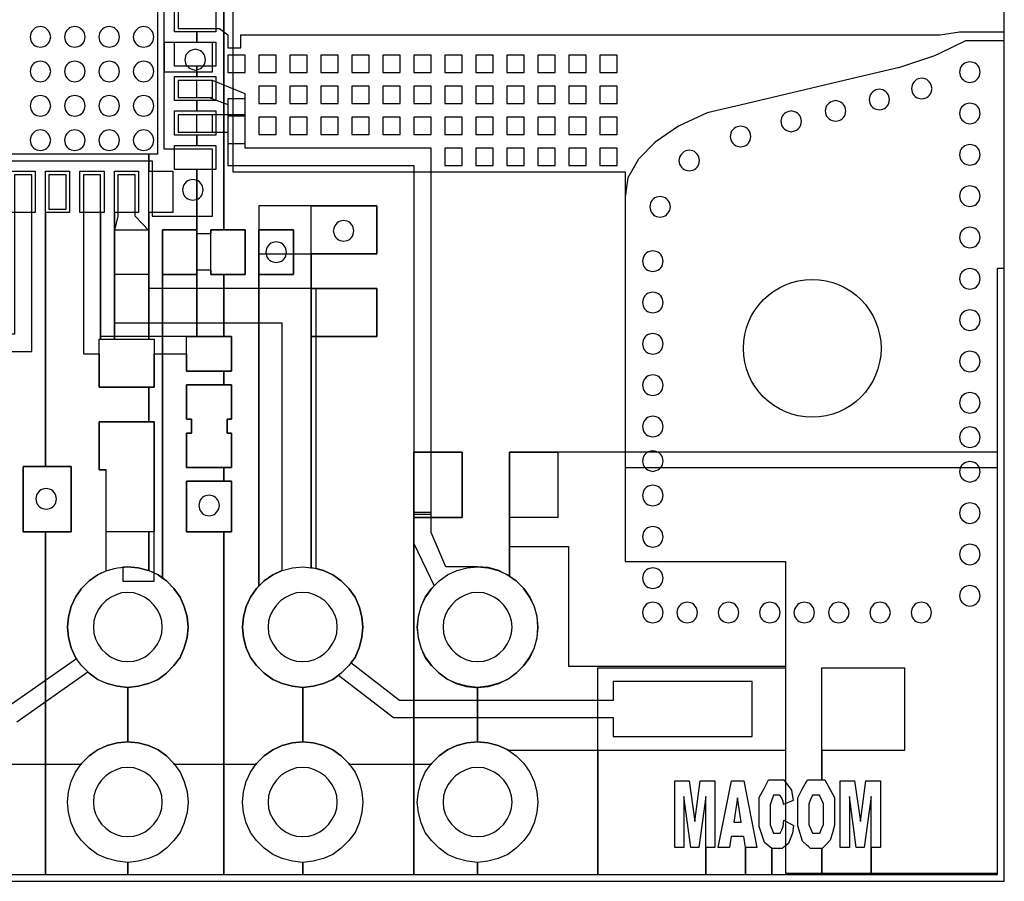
# Model space of a CAD drawing. Extents: x -14000 to 14000, y -12500 to 12500.
# Tile 4 of 5: x -300 to 14000, y -12500 to 5. Entities that reach past the tile are written whole.
import ezdxf

# ---------------------------------------------------------------- set-up
doc = ezdxf.new("R2010")
doc.units = 13
for name, color, linetype in [('12_0', 3, 'CONTINUOUS'), ('1_0', 50, 'CONTINUOUS'), ('2_0', 1, 'CONTINUOUS'), ('3_0', 50, 'CONTINUOUS')]:
    doc.layers.add(name, color=color, linetype=linetype)

msp = doc.modelspace()

# ---------------------------------------------------------------- linework, layer by layer
at = {"layer": '12_0'}
for points in [[(2550, 180), (2550, -170), (2275, -170), (2275, -320), (2550, -320), (2550, -670), (2275, -670), (2275, -820), (2550, -820), (2550, -1170), (2275, -1170), (2275, -1320), (2550, -1320), (2550, -1670), (2275, -1670), (2275, -1820), (2550, -1820), (2550, -2170), (2275, -2170), (2275, -4595), (2665, -4595), (2665, -3695), (2475, -3695), (2475, -3045), (2665, -3045), (2665, 3045)], [(2665, 3045), (2665, -3045), (2975, -3045), (2975, -3695), (2665, -3695), (2665, -4595), (2775, -4595), (2775, -5095), (2665, -5095), (2665, -5295), (2775, -5295), (2775, -5795), (2715, -5795), (2715, -5995), (2775, -5995), (2775, -6495), (2665, -6495), (2665, -6695), (2775, -6695), (2775, -7430), (2665, -7430), (2665, -12400), (3810, -12400), (3810, -12225), (3660, -12210), (3510, -12170), (3375, -12110), (3250, -12020), (3140, -11910), (3050, -11790), (2990, -11650), (2950, -11500), (2935, -11350), (2950, -11200), (2990, -11050), (3050, -10915), (3140, -10790), (3250, -10680), (3375, -10590), (3510, -10530), (3660, -10490), (3810, -10475), (3810, -9685), (3660, -9670), (3510, -9630), (3375, -9570), (3250, -9480), (3140, -9370), (3050, -9250), (2990, -9110), (2950, -8960), (2935, -8810), (2950, -8660), (2990, -8510), (3050, -8375), (3140, -8250), (3175, -8215), (3175, -3045), (3675, -3045), (3675, -3695), (3175, -3695), (3175, -8215), (3250, -8140), (3375, -8050), (3510, -7990), (3660, -7950), (3810, -7935), (3935, -7950), (3935, -2695), (4885, -2695), (4885, -3395), (3935, -3395), (3935, -3895), (4885, -3895), (4885, -4595), (3935, -4595), (3935, -7950), (3960, -7950), (4110, -7990), (4250, -8050), (4370, -8140), (4480, -8250), (4570, -8375), (4630, -8510), (4645, -8565), (4670, -8660), (4685, -8810), (4670, -8960), (4630, -9110), (4570, -9250), (4480, -9370), (4370, -9480), (4250, -9570), (4110, -9630), (3960, -9670), (3810, -9685), (3810, -10475), (3960, -10490), (4110, -10530), (4250, -10590), (4370, -10680), (4480, -10790), (4570, -10915), (4630, -11050), (4670, -11200), (4685, -11350), (4670, -11500), (4630, -11650), (4570, -11790), (4480, -11910), (4370, -12020), (4250, -12110), (4110, -12170), (3960, -12210), (3810, -12225), (3810, -12400), (5425, -12400), (5425, -6270), (6125, -6270), (6125, -7220), (5425, -7220), (5425, -12400), (6350, -12400), (6350, -12225), (6200, -12210), (6050, -12170), (5915, -12110), (5790, -12020), (5680, -11910), (5590, -11790), (5530, -11650), (5490, -11500), (5475, -11350), (5490, -11200), (5530, -11050), (5590, -10915), (5680, -10790), (5790, -10680), (5915, -10590), (6050, -10530), (6200, -10490), (6350, -10475), (6350, -9685), (6200, -9670), (6050, -9630), (5915, -9570), (5790, -9480), (5680, -9370), (5590, -9250), (5530, -9110), (5490, -8960), (5475, -8810), (5490, -8660), (5530, -8510), (5590, -8375), (5680, -8250), (5790, -8140), (5915, -8050), (6050, -7990), (6200, -7950), (6350, -7935), (6500, -7950), (6650, -7990), (6790, -8050), (6815, -8070), (6815, -6270), (7515, -6270), (7515, -7220), (6815, -7220), (6815, -8070), (6910, -8140), (7020, -8250), (7110, -8375), (7170, -8510), (7210, -8660), (7225, -8810), (7210, -8960), (7170, -9110), (7110, -9250), (7020, -9370), (6910, -9480), (6790, -9570), (6650, -9630), (6500, -9670), (6350, -9685), (6350, -10475), (6500, -10490), (6650, -10530), (6790, -10590), (6910, -10680), (7020, -10790), (7110, -10915), (7170, -11050), (7210, -11200), (7225, -11350), (7210, -11500), (7170, -11650), (7110, -11790), (7020, -11910), (6910, -12020), (6790, -12110), (6650, -12170), (6500, -12210), (6350, -12225), (6350, -12400), (8095, -12400), (8095, -9400), (10820, -9400), (10820, -10600), (8095, -10600), (8095, -12400), (9665, -12400), (9665, -11270), (9565, -12010), (9445, -12010), (9345, -11270), (9345, -12010), (9215, -12010), (9215, -11040), (9425, -11040), (9505, -11630), (9585, -11040), (9795, -11040), (9795, -12010), (9665, -12010), (9665, -12400), (10240, -12400), (10240, -12010), (10215, -11850), (10035, -11850), (10010, -12010), (9845, -12010), (10040, -11040), (10215, -11040), (10405, -12010), (10240, -12010), (10240, -12400), (10625, -12400), (10625, -12025), (10515, -11935), (10480, -11820), (10440, -11705), (10440, -11285), (10510, -11155), (10575, -11025), (10800, -11025), (10910, -11175), (10935, -11325), (10795, -11385), (10790, -11340), (10780, -11320), (10765, -11285), (10750, -11265), (10730, -11250), (10650, -11250), (10620, -11330), (10600, -11390), (10600, -11680), (10650, -11800), (10745, -11800), (10770, -11755), (10790, -11705), (10800, -11615), (10940, -11690), (10925, -11800), (10865, -11950), (10820, -11985), (10775, -12025), (10625, -12025), (10625, -12400), (11350, -12400), (11350, -12025), (11185, -12025), (11160, -12000), (11125, -11970), (11070, -11920), (11035, -11805), (11000, -11695), (11000, -11290), (11070, -11155), (11140, -11025), (11350, -11025), (11350, -9400), (12550, -9400), (12550, -10600), (11350, -10600), (11350, -11025), (11395, -11025), (11535, -11285), (11535, -11685), (11505, -11795), (11470, -11905), (11415, -11965), (11355, -12025), (11350, -12025), (11350, -12400), (12065, -12400), (12065, -11270), (11965, -12010), (11850, -12010), (11750, -11270), (11750, -12010), (11615, -12010), (11615, -11040), (11825, -11040), (11910, -11630), (11990, -11040), (12200, -11040), (12200, -12010), (12065, -12010), (12065, -12400), (13900, -12400), (13900, -6500), (8500, -6500), (8500, -2210), (2800, -2210), (2800, 2210)], [(1700, 1455), (1700, -1945), (1575, -1945), (1575, -2195), (1925, -2195), (1925, -2795), (1575, -2795), (1575, -4630), (1655, -4630), (1655, -5330), (1575, -5330), (1575, -5830), (1655, -5830), (1655, -7430), (1575, -7430), (1575, -7990), (1625, -8010), (1710, -8050), (1775, -8100), (1775, -3045), (2275, -3045), (2275, -3695), (1775, -3695), (1775, -8100), (1830, -8140), (1940, -8250), (2030, -8375), (2090, -8510), (2130, -8660), (2145, -8810), (2130, -8960), (2090, -9110), (2030, -9250), (1940, -9370), (1830, -9480), (1710, -9570), (1575, -9630), (1570, -9630), (1420, -9670), (1270, -9685), (1270, -10475), (1420, -10490), (1570, -10530), (1710, -10590), (1830, -10680), (1940, -10790), (2030, -10915), (2090, -11050), (2130, -11200), (2145, -11350), (2130, -11500), (2090, -11650), (2030, -11790), (1940, -11910), (1830, -12020), (1710, -12110), (1570, -12170), (1420, -12210), (1270, -12225), (1270, -12400), (2665, -12400), (2665, -7430), (2125, -7430), (2125, -6695), (2665, -6695), (2665, -6495), (2125, -6495), (2125, -5995), (2195, -5995), (2195, -5795), (2125, -5795), (2125, -5295), (2665, -5295), (2665, -5095), (2125, -5095), (2125, -4595), (2275, -4595), (2275, -2170), (1950, -2170), (1950, -1820), (2275, -1820), (2275, -1670), (1950, -1670), (1950, -1320), (2275, -1320), (2275, -1170), (1950, -1170), (1950, -820), (2275, -820), (2275, -670), (1950, -670), (1950, -320), (2275, -320), (2275, -170), (1950, -170), (1950, 180)], [(-1270, -12400), (75, -12400), (75, -7430), (-250, -7430), (-250, -6480), (75, -6480), (75, -2195), (425, -2195), (425, -2795), (75, -2795), (75, -6480), (450, -6480), (450, -7430), (75, -7430), (75, -12400), (1270, -12400), (1270, -12225), (1120, -12210), (970, -12170), (830, -12110), (710, -12020), (600, -11910), (510, -11790), (450, -11650), (410, -11500), (395, -11350), (410, -11200), (450, -11050), (510, -10915), (600, -10790), (710, -10680), (830, -10590), (970, -10530), (1120, -10490), (1270, -10475), (1270, -9685), (1120, -9670), (1075, -9660), (970, -9630), (875, -9590), (830, -9570), (710, -9480), (600, -9370), (510, -9250), (450, -9110), (410, -8960), (395, -8810), (410, -8660), (450, -8510), (510, -8375), (600, -8250), (710, -8140), (830, -8050), (875, -8030), (970, -7990), (1075, -7960), (1120, -7950), (1270, -7935), (1420, -7950), (1570, -7990), (1575, -7990), (1575, -7430), (955, -7430), (955, -6530), (855, -6530), (855, -5830), (1575, -5830), (1575, -5330), (855, -5330), (855, -4630), (875, -4630), (875, -2795), (575, -2795), (575, -2195), (925, -2195), (925, -2795), (875, -2795), (875, -4630), (1075, -4630), (1075, -2195), (1425, -2195), (1425, -2795), (1075, -2795), (1075, -3045), (1575, -3045), (1575, -3695), (1075, -3695), (1075, -4630), (1575, -4630), (1575, -1945), (-1700, -1945)], [(-425, -2195), (-75, -2195), (-75, -2795), (-425, -2795)]]:
    msp.add_lwpolyline(points, dxfattribs=at)
for points in [[(10180, -11640), (10125, -11290), (10070, -11640), (10180, -11640)], [(11345, -11740), (11350, -11730), (11375, -11675), (11375, -11375), (11345, -11315), (11315, -11250), (11215, -11250), (11185, -11315), (11160, -11380), (11160, -11675), (11185, -11735), (11215, -11800), (11320, -11800), (11345, -11740)]]:
    msp.add_lwpolyline(points, close=True, dxfattribs=at)
at = {"layer": '1_0'}
for points in [[(1800, 1555), (2500, 1555), (2500, 2355), (1625, 2355), (1625, 1555), (-1625, 1555), (-1625, 2355), (-2500, 2355), (-2500, 325), (-1800, 325), (-1800, -325), (-2500, -325), (-2500, -2845), (-1625, -2845), (-1625, -2045), (1625, -2045), (1625, -2845), (2500, -2845), (2500, -1875), (1800, -1875), (1800, 1555)], [(2600, -125), (2725, -215), (2725, -405), (2910, -405), (2910, -215), (13070, -215), (13350, -170), (14000, -170), (14000, 170), (13350, 170), (13070, 215), (2910, 215), (2910, 405), (2725, 405), (2725, 215), (2600, 125), (2000, 125), (2000, -125), (2600, -125)], [(1800, -325), (1800, -750), (2500, -750), (2500, -325), (1800, -325)], [(13060, -485), (12985, -520), (12480, -690), (11960, -810), (10165, -1235), (9685, -1345), (9270, -1540), (8930, -1770), (8685, -2020), (8530, -2290), (8495, -2565), (8495, -7860), (10820, -7860), (10820, -12380), (13900, -12380), (13900, -3600), (14000, -3600), (14000, -300), (13435, -300), (13060, -485)], [(2725, -510), (2725, -760), (2975, -760), (2975, -510), (2725, -510)], [(3175, -510), (3175, -760), (3425, -760), (3425, -510), (3175, -510)], [(3625, -760), (3875, -760), (3875, -510), (3625, -510), (3625, -760)], [(4075, -760), (4325, -760), (4325, -510), (4075, -510), (4075, -760)], [(4525, -510), (4525, -760), (4775, -760), (4775, -510), (4525, -510)], [(4975, -510), (4975, -760), (5225, -760), (5225, -510), (4975, -510)], [(5425, -510), (5425, -760), (5675, -760), (5675, -510), (5425, -510)], [(5875, -510), (5875, -760), (6125, -760), (6125, -510), (5875, -510)], [(6325, -510), (6325, -760), (6575, -760), (6575, -510), (6325, -510)], [(6775, -510), (6775, -760), (7025, -760), (7025, -510), (6775, -510)], [(7225, -510), (7225, -760), (7475, -760), (7475, -510), (7225, -510)], [(7675, -510), (7675, -760), (7925, -760), (7925, -510), (7675, -510)], [(8125, -510), (8125, -760), (8375, -760), (8375, -510), (8125, -510)], [(2000, -1125), (2500, -1125), (2500, -875), (2000, -875), (2000, -1125)], [(2975, -1070), (2500, -875), (2270, -875), (2270, -1125), (2450, -1125), (2725, -1225), (2725, -1390), (2975, -1390), (2975, -1070)], [(3175, -1210), (3425, -1210), (3425, -960), (3175, -960), (3175, -1210)], [(3625, -1210), (3875, -1210), (3875, -960), (3625, -960), (3625, -1210)], [(4075, -1210), (4325, -1210), (4325, -960), (4075, -960), (4075, -1210)], [(4525, -1210), (4775, -1210), (4775, -960), (4525, -960), (4525, -1210)], [(4975, -1210), (5225, -1210), (5225, -960), (4975, -960), (4975, -1210)], [(5425, -960), (5425, -1210), (5675, -1210), (5675, -960), (5425, -960)], [(5875, -960), (5875, -1210), (6125, -1210), (6125, -960), (5875, -960)], [(6325, -960), (6325, -1210), (6575, -1210), (6575, -960), (6325, -960)], [(6775, -960), (6775, -1210), (7025, -1210), (7025, -960), (6775, -960)], [(7225, -960), (7225, -1210), (7475, -1210), (7475, -960), (7225, -960)], [(7675, -960), (7675, -1210), (7925, -1210), (7925, -960), (7675, -960)], [(8125, -960), (8125, -1210), (8375, -1210), (8375, -960), (8125, -960)], [(5425, -7170), (5675, -7170), (5675, -1860), (2975, -1860), (2975, -1145), (2725, -1145), (2725, -2110), (5425, -2110), (5425, -7170)], [(2000, -1625), (2500, -1625), (2500, -1375), (2000, -1375), (2000, -1625)], [(2975, -1375), (2270, -1375), (2270, -1625), (2725, -1625), (2725, -1790), (2975, -1790), (2975, -1375)], [(3175, -1660), (3425, -1660), (3425, -1410), (3175, -1410), (3175, -1660)], [(3625, -1660), (3875, -1660), (3875, -1410), (3625, -1410), (3625, -1660)], [(4075, -1660), (4325, -1660), (4325, -1410), (4075, -1410), (4075, -1660)], [(4525, -1660), (4775, -1660), (4775, -1410), (4525, -1410), (4525, -1660)], [(4975, -1660), (5225, -1660), (5225, -1410), (4975, -1410), (4975, -1660)], [(5425, -1410), (5425, -1660), (5675, -1660), (5675, -1410), (5425, -1410)], [(5875, -1410), (5875, -1660), (6125, -1660), (6125, -1410), (5875, -1410)], [(6325, -1410), (6325, -1660), (6575, -1660), (6575, -1410), (6325, -1410)], [(6775, -1410), (6775, -1660), (7025, -1660), (7025, -1410), (6775, -1410)], [(7225, -1410), (7225, -1660), (7475, -1660), (7475, -1410), (7225, -1410)], [(7675, -1410), (7675, -1660), (7925, -1660), (7925, -1410), (7675, -1410)], [(8125, -1410), (8125, -1660), (8375, -1660), (8375, -1410), (8125, -1410)], [(5875, -1860), (5875, -2110), (6125, -2110), (6125, -1860), (5875, -1860)], [(6325, -1860), (6325, -2110), (6575, -2110), (6575, -1860), (6325, -1860)], [(6775, -1860), (6775, -2110), (7025, -2110), (7025, -1860), (6775, -1860)], [(7225, -1860), (7225, -2110), (7475, -2110), (7475, -1860), (7225, -1860)], [(7675, -1860), (7675, -2110), (7925, -2110), (7925, -1860), (7675, -1860)], [(8125, -1860), (8125, -2110), (8375, -2110), (8375, -1860), (8125, -1860)], [(-1070, -5210), (-820, -5210), (-820, -4810), (-125, -4810), (-125, -2245), (-375, -2245), (-375, -4560), (-1320, -4560), (-1320, -5555), (-1655, -5555), (-1655, -6255), (-705, -6255), (-705, -5555), (-1070, -5555), (-1070, -5210)], [(125, -2745), (375, -2745), (375, -2245), (125, -2245), (125, -2745)], [(625, -4845), (855, -4845), (855, -5330), (1655, -5330), (1655, -4845), (2125, -4845), (2125, -5095), (2775, -5095), (2775, -4595), (875, -4595), (875, -2245), (625, -2245), (625, -4845)], [(4250, -9570), (4330, -9510), (5130, -10125), (8320, -10125), (8320, -10400), (10340, -10400), (10340, -9600), (8320, -9600), (8320, -9875), (5215, -9875), (4510, -9330), (4570, -9250), (4630, -9110), (4670, -8960), (4685, -8810), (4670, -8660), (4630, -8510), (4570, -8375), (4480, -8250), (4370, -8140), (4250, -8050), (4110, -7990), (4005, -7960), (4005, -3895), (1575, -3895), (1575, -3055), (1375, -2845), (1375, -2245), (1125, -2245), (1125, -2845), (1075, -3050), (1075, -4395), (3505, -4395), (3505, -7990), (3375, -8050), (3250, -8140), (3140, -8250), (3050, -8375), (2990, -8510), (2950, -8660), (2935, -8810), (2950, -8960), (2990, -9110), (3050, -9250), (3140, -9370), (3250, -9480), (3375, -9570), (3510, -9630), (3660, -9670), (3810, -9685), (3960, -9670), (4110, -9630), (4250, -9570)], [(4885, -3395), (4885, -2695), (3175, -2695), (3175, -3395), (4885, -3395)], [(2475, -3045), (2475, -3105), (2275, -3105), (2275, -3045), (1775, -3045), (1775, -3695), (2275, -3695), (2275, -3625), (2475, -3625), (2475, -3695), (2975, -3695), (2975, -3045), (2475, -3045)], [(3175, -3695), (3675, -3695), (3675, -3045), (3175, -3045), (3175, -3695)], [(4885, -4595), (4885, -3895), (3935, -3895), (3935, -4595), (4885, -4595)], [(2775, -5995), (2715, -5995), (2715, -5795), (2775, -5795), (2775, -5295), (2125, -5295), (2125, -5795), (2195, -5795), (2195, -5995), (2125, -5995), (2125, -6495), (2775, -6495), (2775, -5995)], [(6125, -6270), (5425, -6270), (5425, -7220), (6125, -7220), (6125, -6270)], [(-250, -7430), (450, -7430), (450, -6480), (-250, -6480), (-250, -7430)], [(2125, -7430), (2775, -7430), (2775, -6695), (2125, -6695), (2125, -7430)], [(6325, -9685), (6360, -9685), (6505, -9675), (6660, -9630), (6795, -9560), (6915, -9475), (7015, -9375), (7100, -9255), (7170, -9120), (7215, -8965), (7225, -8810), (7215, -8655), (7170, -8500), (7100, -8365), (7015, -8245), (6915, -8145), (6795, -8060), (6660, -7990), (6505, -7945), (6350, -7935), (5890, -7935), (5675, -7440), (5675, -7145), (5425, -7145), (5425, -7595), (5720, -8210), (5685, -8245), (5600, -8365), (5530, -8500), (5485, -8655), (5475, -8810), (5485, -8965), (5530, -9120), (5600, -9255), (5685, -9375), (5785, -9475), (5905, -9560), (6040, -9630), (6190, -9675), (6325, -9685)]]:
    msp.add_lwpolyline(points, close=True, dxfattribs=at)
for points in [[(-340, -10185), (690, -9460), (710, -9480), (835, -9570), (970, -9630), (1120, -9670), (1270, -9685), (1420, -9670), (1570, -9630), (1710, -9570), (1830, -9480), (1940, -9370), (2030, -9250), (2090, -9110), (2130, -8960), (2145, -8810), (2130, -8660), (2090, -8510), (2030, -8375), (1940, -8250), (1830, -8140), (1710, -8050), (1570, -7990), (1420, -7950), (1270, -7935), (1200, -7940), (1200, -8145), (1655, -8145), (1655, -5830), (855, -5830), (855, -6530), (950, -6530), (950, -8000), (835, -8050), (710, -8140), (600, -8250), (510, -8375), (450, -8510), (410, -8660), (395, -8810), (410, -8960), (450, -9110), (510, -9250), (510, -9250), (525, -9270), (-425, -9935)], [(-13900, -12400), (13900, -12400), (13900, -6270), (6815, -6270), (6815, -7640), (7670, -7640), (7670, -9380), (10820, -9380), (10820, -10600), (6805, -10600), (6805, -10600), (6790, -10590), (6650, -10530), (6500, -10490), (6350, -10475), (6200, -10490), (6050, -10530), (5915, -10590), (5790, -10680), (5680, -10790), (5670, -10805), (4490, -10805), (4480, -10790), (4370, -10680), (4250, -10590), (4110, -10530), (3960, -10490), (3810, -10475), (3660, -10490), (3510, -10530), (3375, -10590), (3250, -10680), (3140, -10790), (3130, -10805), (1950, -10805), (1940, -10790), (1830, -10680), (1710, -10590), (1570, -10530), (1420, -10490), (1270, -10475), (1120, -10490), (970, -10530), (835, -10590), (710, -10680), (600, -10790), (590, -10805), (-590, -10805)]]:
    msp.add_lwpolyline(points, dxfattribs=at)
at = {"layer": '2_0'}
for points in [[(-130, -320), (-115, -340), (-95, -360), (-75, -375), (-50, -385), (0, -395), (50, -385), (75, -375), (95, -360), (115, -340), (130, -320), (140, -295), (150, -245), (140, -195), (130, -170), (115, -150), (95, -130), (75, -115), (50, -105), (0, -95), (-50, -105), (-75, -115), (-95, -130), (-115, -150), (-130, -170), (-140, -195), (-150, -245), (-140, -295), (-130, -320)], [(370, -320), (385, -340), (405, -360), (425, -375), (450, -385), (500, -395), (550, -385), (575, -375), (595, -360), (615, -340), (630, -320), (640, -295), (650, -245), (640, -195), (630, -170), (615, -150), (595, -130), (575, -115), (550, -105), (500, -95), (450, -105), (425, -115), (405, -130), (385, -150), (370, -170), (360, -195), (350, -245), (360, -295), (370, -320)], [(870, -320), (885, -340), (905, -360), (925, -375), (950, -385), (1000, -395), (1050, -385), (1075, -375), (1095, -360), (1115, -340), (1130, -320), (1140, -295), (1150, -245), (1140, -195), (1130, -170), (1115, -150), (1095, -130), (1075, -115), (1050, -105), (1000, -95), (950, -105), (925, -115), (905, -130), (885, -150), (870, -170), (860, -195), (850, -245), (860, -295), (870, -320)], [(1370, -320), (1385, -340), (1405, -360), (1425, -375), (1450, -385), (1500, -395), (1550, -385), (1575, -375), (1595, -360), (1615, -340), (1630, -320), (1640, -295), (1650, -245), (1640, -195), (1630, -170), (1615, -150), (1595, -130), (1575, -115), (1550, -105), (1500, -95), (1450, -105), (1425, -115), (1405, -130), (1385, -150), (1370, -170), (1360, -195), (1350, -245), (1360, -295), (1370, -320)], [(2120, -650), (2135, -670), (2155, -690), (2175, -705), (2200, -715), (2250, -725), (2300, -715), (2325, -705), (2345, -690), (2365, -670), (2380, -650), (2390, -625), (2400, -575), (2390, -525), (2380, -500), (2365, -480), (2345, -460), (2325, -445), (2300, -435), (2250, -425), (2200, -435), (2175, -445), (2155, -460), (2135, -480), (2120, -500), (2110, -525), (2100, -575), (2110, -625), (2120, -650)], [(-130, -820), (-115, -840), (-95, -860), (-75, -875), (-50, -885), (0, -895), (50, -885), (75, -875), (95, -860), (115, -840), (130, -820), (140, -795), (150, -745), (140, -695), (130, -670), (115, -650), (95, -630), (75, -615), (50, -605), (0, -595), (-50, -605), (-75, -615), (-95, -630), (-115, -650), (-130, -670), (-140, -695), (-150, -745), (-140, -795), (-130, -820)], [(370, -820), (385, -840), (405, -860), (425, -875), (450, -885), (500, -895), (550, -885), (575, -875), (595, -860), (615, -840), (630, -820), (640, -795), (650, -745), (640, -695), (630, -670), (615, -650), (595, -630), (575, -615), (550, -605), (500, -595), (450, -605), (425, -615), (405, -630), (385, -650), (370, -670), (360, -695), (350, -745), (360, -795), (370, -820)], [(870, -820), (885, -840), (905, -860), (925, -875), (950, -885), (1000, -895), (1050, -885), (1075, -875), (1095, -860), (1115, -840), (1130, -820), (1140, -795), (1150, -745), (1140, -695), (1130, -670), (1115, -650), (1095, -630), (1075, -615), (1050, -605), (1000, -595), (950, -605), (925, -615), (905, -630), (885, -650), (870, -670), (860, -695), (850, -745), (860, -795), (870, -820)], [(1370, -820), (1385, -840), (1405, -860), (1425, -875), (1450, -885), (1500, -895), (1550, -885), (1575, -875), (1595, -860), (1615, -840), (1630, -820), (1640, -795), (1650, -745), (1640, -695), (1630, -670), (1615, -650), (1595, -630), (1575, -615), (1550, -605), (1500, -595), (1450, -605), (1425, -615), (1405, -630), (1385, -650), (1370, -670), (1360, -695), (1350, -745), (1360, -795), (1370, -820)], [(13500, -605), (13450, -615), (13425, -625), (13405, -640), (13385, -660), (13370, -680), (13360, -705), (13350, -755), (13360, -805), (13370, -830), (13385, -850), (13405, -870), (13425, -885), (13450, -895), (13500, -905), (13550, -895), (13575, -885), (13595, -870), (13615, -850), (13630, -830), (13640, -805), (13650, -755), (13640, -705), (13630, -680), (13615, -660), (13595, -640), (13575, -625), (13550, -615), (13500, -605)], [(12800, -845), (12750, -855), (12725, -865), (12705, -880), (12685, -900), (12670, -920), (12660, -945), (12650, -995), (12660, -1045), (12670, -1070), (12685, -1090), (12705, -1110), (12725, -1125), (12750, -1135), (12800, -1145), (12850, -1135), (12875, -1125), (12895, -1110), (12915, -1090), (12930, -1070), (12940, -1045), (12950, -995), (12940, -945), (12930, -920), (12915, -900), (12895, -880), (12875, -865), (12850, -855), (12800, -845)], [(-130, -1320), (-115, -1340), (-95, -1360), (-75, -1375), (-50, -1385), (0, -1395), (50, -1385), (75, -1375), (95, -1360), (115, -1340), (130, -1320), (140, -1295), (150, -1245), (140, -1195), (130, -1170), (115, -1150), (95, -1130), (75, -1115), (50, -1105), (0, -1095), (-50, -1105), (-75, -1115), (-95, -1130), (-115, -1150), (-130, -1170), (-140, -1195), (-150, -1245), (-140, -1295), (-130, -1320)], [(370, -1320), (385, -1340), (405, -1360), (425, -1375), (450, -1385), (500, -1395), (550, -1385), (575, -1375), (595, -1360), (615, -1340), (630, -1320), (640, -1295), (650, -1245), (640, -1195), (630, -1170), (615, -1150), (595, -1130), (575, -1115), (550, -1105), (500, -1095), (450, -1105), (425, -1115), (405, -1130), (385, -1150), (370, -1170), (360, -1195), (350, -1245), (360, -1295), (370, -1320)], [(870, -1320), (885, -1340), (905, -1360), (925, -1375), (950, -1385), (1000, -1395), (1050, -1385), (1075, -1375), (1095, -1360), (1115, -1340), (1130, -1320), (1140, -1295), (1150, -1245), (1140, -1195), (1130, -1170), (1115, -1150), (1095, -1130), (1075, -1115), (1050, -1105), (1000, -1095), (950, -1105), (925, -1115), (905, -1130), (885, -1150), (870, -1170), (860, -1195), (850, -1245), (860, -1295), (870, -1320)], [(1370, -1320), (1385, -1340), (1405, -1360), (1425, -1375), (1450, -1385), (1500, -1395), (1550, -1385), (1575, -1375), (1595, -1360), (1615, -1340), (1630, -1320), (1640, -1295), (1650, -1245), (1640, -1195), (1630, -1170), (1615, -1150), (1595, -1130), (1575, -1115), (1550, -1105), (1500, -1095), (1450, -1105), (1425, -1115), (1405, -1130), (1385, -1150), (1370, -1170), (1360, -1195), (1350, -1245), (1360, -1295), (1370, -1320)], [(12185, -1005), (12135, -1015), (12110, -1025), (12090, -1040), (12070, -1060), (12055, -1080), (12045, -1105), (12035, -1155), (12045, -1205), (12055, -1230), (12070, -1250), (12090, -1270), (12110, -1285), (12135, -1295), (12185, -1305), (12235, -1295), (12260, -1285), (12280, -1270), (12300, -1250), (12315, -1230), (12325, -1205), (12335, -1155), (12325, -1105), (12315, -1080), (12300, -1060), (12280, -1040), (12260, -1025), (12235, -1015), (12185, -1005)], [(11550, -1170), (11500, -1180), (11475, -1190), (11455, -1205), (11435, -1225), (11420, -1245), (11410, -1270), (11400, -1320), (11410, -1370), (11420, -1395), (11435, -1415), (11455, -1435), (11475, -1450), (11500, -1460), (11550, -1470), (11600, -1460), (11625, -1450), (11645, -1435), (11665, -1415), (11680, -1395), (11690, -1370), (11700, -1320), (11690, -1270), (11680, -1245), (11665, -1225), (11645, -1205), (11625, -1190), (11600, -1180), (11550, -1170)], [(13500, -1205), (13450, -1215), (13425, -1225), (13405, -1240), (13385, -1260), (13370, -1280), (13360, -1305), (13350, -1355), (13360, -1405), (13370, -1430), (13385, -1450), (13405, -1470), (13425, -1485), (13450, -1495), (13500, -1505), (13550, -1495), (13575, -1485), (13595, -1470), (13615, -1450), (13630, -1430), (13640, -1405), (13650, -1355), (13640, -1305), (13630, -1280), (13615, -1260), (13595, -1240), (13575, -1225), (13550, -1215), (13500, -1205)], [(10905, -1320), (10855, -1330), (10830, -1340), (10810, -1355), (10790, -1375), (10775, -1395), (10765, -1420), (10755, -1470), (10765, -1520), (10775, -1545), (10790, -1565), (10810, -1585), (10830, -1600), (10855, -1610), (10905, -1620), (10955, -1610), (10980, -1600), (11000, -1585), (11020, -1565), (11035, -1545), (11045, -1520), (11055, -1470), (11045, -1420), (11035, -1395), (11020, -1375), (11000, -1355), (10980, -1340), (10955, -1330), (10905, -1320)], [(10170, -1540), (10120, -1550), (10095, -1560), (10075, -1575), (10055, -1595), (10040, -1615), (10030, -1640), (10020, -1690), (10030, -1740), (10040, -1765), (10055, -1785), (10075, -1805), (10095, -1820), (10120, -1830), (10170, -1840), (10220, -1830), (10245, -1820), (10265, -1805), (10285, -1785), (10300, -1765), (10310, -1740), (10320, -1690), (10310, -1640), (10300, -1615), (10285, -1595), (10265, -1575), (10245, -1560), (10220, -1550), (10170, -1540)], [(-130, -1820), (-115, -1840), (-95, -1860), (-75, -1875), (-50, -1885), (0, -1895), (50, -1885), (75, -1875), (95, -1860), (115, -1840), (130, -1820), (140, -1795), (150, -1745), (140, -1695), (130, -1670), (115, -1650), (95, -1630), (75, -1615), (50, -1605), (0, -1595), (-50, -1605), (-75, -1615), (-95, -1630), (-115, -1650), (-130, -1670), (-140, -1695), (-150, -1745), (-140, -1795), (-130, -1820)], [(370, -1820), (385, -1840), (405, -1860), (425, -1875), (450, -1885), (500, -1895), (550, -1885), (575, -1875), (595, -1860), (615, -1840), (630, -1820), (640, -1795), (650, -1745), (640, -1695), (630, -1670), (615, -1650), (595, -1630), (575, -1615), (550, -1605), (500, -1595), (450, -1605), (425, -1615), (405, -1630), (385, -1650), (370, -1670), (360, -1695), (350, -1745), (360, -1795), (370, -1820)], [(870, -1820), (885, -1840), (905, -1860), (925, -1875), (950, -1885), (1000, -1895), (1050, -1885), (1075, -1875), (1095, -1860), (1115, -1840), (1130, -1820), (1140, -1795), (1150, -1745), (1140, -1695), (1130, -1670), (1115, -1650), (1095, -1630), (1075, -1615), (1050, -1605), (1000, -1595), (950, -1605), (925, -1615), (905, -1630), (885, -1650), (870, -1670), (860, -1695), (850, -1745), (860, -1795), (870, -1820)], [(1370, -1820), (1385, -1840), (1405, -1860), (1425, -1875), (1450, -1885), (1500, -1895), (1550, -1885), (1575, -1875), (1595, -1860), (1615, -1840), (1630, -1820), (1640, -1795), (1650, -1745), (1640, -1695), (1630, -1670), (1615, -1650), (1595, -1630), (1575, -1615), (1550, -1605), (1500, -1595), (1450, -1605), (1425, -1615), (1405, -1630), (1385, -1650), (1370, -1670), (1360, -1695), (1350, -1745), (1360, -1795), (1370, -1820)], [(13500, -1805), (13450, -1815), (13425, -1825), (13405, -1840), (13385, -1860), (13370, -1880), (13360, -1905), (13350, -1955), (13360, -2005), (13370, -2030), (13385, -2050), (13405, -2070), (13425, -2085), (13450, -2095), (13500, -2105), (13550, -2095), (13575, -2085), (13595, -2070), (13615, -2050), (13630, -2030), (13640, -2005), (13650, -1955), (13640, -1905), (13630, -1880), (13615, -1860), (13595, -1840), (13575, -1825), (13550, -1815), (13500, -1805)], [(9425, -1890), (9375, -1900), (9350, -1910), (9330, -1925), (9310, -1945), (9295, -1965), (9285, -1990), (9275, -2040), (9285, -2090), (9295, -2115), (9310, -2135), (9330, -2155), (9350, -2170), (9375, -2180), (9425, -2190), (9475, -2180), (9500, -2170), (9520, -2155), (9540, -2135), (9555, -2115), (9565, -2090), (9575, -2040), (9565, -1990), (9555, -1965), (9540, -1945), (9520, -1925), (9500, -1910), (9475, -1900), (9425, -1890)], [(2085, -2540), (2100, -2560), (2120, -2580), (2140, -2595), (2165, -2605), (2215, -2615), (2265, -2605), (2290, -2595), (2310, -2580), (2330, -2560), (2345, -2540), (2355, -2515), (2365, -2465), (2355, -2415), (2345, -2390), (2330, -2370), (2310, -2350), (2290, -2335), (2265, -2325), (2215, -2315), (2165, -2325), (2140, -2335), (2120, -2350), (2100, -2370), (2085, -2390), (2075, -2415), (2065, -2465), (2075, -2515), (2085, -2540)], [(13500, -2405), (13450, -2415), (13425, -2425), (13405, -2440), (13385, -2460), (13370, -2480), (13360, -2505), (13350, -2555), (13360, -2605), (13370, -2630), (13385, -2650), (13405, -2670), (13425, -2685), (13450, -2695), (13500, -2705), (13550, -2695), (13575, -2685), (13595, -2670), (13615, -2650), (13630, -2630), (13640, -2605), (13650, -2555), (13640, -2505), (13630, -2480), (13615, -2460), (13595, -2440), (13575, -2425), (13550, -2415), (13500, -2405)], [(9000, -2560), (8950, -2570), (8925, -2580), (8905, -2595), (8885, -2615), (8870, -2635), (8860, -2660), (8850, -2710), (8860, -2760), (8870, -2785), (8885, -2805), (8905, -2825), (8925, -2840), (8950, -2850), (9000, -2860), (9050, -2850), (9075, -2840), (9095, -2825), (9115, -2805), (9130, -2785), (9140, -2760), (9150, -2710), (9140, -2660), (9130, -2635), (9115, -2615), (9095, -2595), (9075, -2580), (9050, -2570), (9000, -2560)], [(4275, -3135), (4290, -3155), (4310, -3175), (4330, -3190), (4355, -3200), (4405, -3210), (4455, -3200), (4480, -3190), (4500, -3175), (4520, -3155), (4535, -3135), (4545, -3110), (4555, -3060), (4545, -3010), (4535, -2985), (4520, -2965), (4500, -2945), (4480, -2930), (4455, -2920), (4405, -2910), (4355, -2920), (4330, -2930), (4310, -2945), (4290, -2965), (4275, -2985), (4265, -3010), (4255, -3060), (4265, -3110), (4275, -3135)], [(13500, -3005), (13450, -3015), (13425, -3025), (13405, -3040), (13385, -3060), (13370, -3080), (13360, -3105), (13350, -3155), (13360, -3205), (13370, -3230), (13385, -3250), (13405, -3270), (13425, -3285), (13450, -3295), (13500, -3305), (13550, -3295), (13575, -3285), (13595, -3270), (13615, -3250), (13630, -3230), (13640, -3205), (13650, -3155), (13640, -3105), (13630, -3080), (13615, -3060), (13595, -3040), (13575, -3025), (13550, -3015), (13500, -3005)], [(3295, -3445), (3310, -3465), (3330, -3485), (3350, -3500), (3375, -3510), (3425, -3520), (3475, -3510), (3500, -3500), (3520, -3485), (3540, -3465), (3555, -3445), (3565, -3420), (3575, -3370), (3565, -3320), (3555, -3295), (3540, -3275), (3520, -3255), (3500, -3240), (3475, -3230), (3425, -3220), (3375, -3230), (3350, -3240), (3330, -3255), (3310, -3275), (3295, -3295), (3285, -3320), (3275, -3370), (3285, -3420), (3295, -3445)], [(8895, -3350), (8845, -3360), (8820, -3370), (8800, -3385), (8780, -3405), (8765, -3425), (8755, -3450), (8745, -3500), (8755, -3550), (8765, -3575), (8780, -3595), (8800, -3615), (8820, -3630), (8845, -3640), (8895, -3650), (8945, -3640), (8970, -3630), (8990, -3615), (9010, -3595), (9025, -3575), (9035, -3550), (9045, -3500), (9035, -3450), (9025, -3425), (9010, -3405), (8990, -3385), (8970, -3370), (8945, -3360), (8895, -3350)], [(13500, -3605), (13450, -3615), (13425, -3625), (13405, -3640), (13385, -3660), (13370, -3680), (13360, -3705), (13350, -3755), (13360, -3805), (13370, -3830), (13385, -3850), (13405, -3870), (13425, -3885), (13450, -3895), (13500, -3905), (13550, -3895), (13575, -3885), (13595, -3870), (13615, -3850), (13630, -3830), (13640, -3805), (13650, -3755), (13640, -3705), (13630, -3680), (13615, -3660), (13595, -3640), (13575, -3625), (13550, -3615), (13500, -3605)], [(8895, -3950), (8845, -3960), (8820, -3970), (8800, -3985), (8780, -4005), (8765, -4025), (8755, -4050), (8745, -4100), (8755, -4150), (8765, -4175), (8780, -4195), (8800, -4215), (8820, -4230), (8845, -4240), (8895, -4250), (8945, -4240), (8970, -4230), (8990, -4215), (9010, -4195), (9025, -4175), (9035, -4150), (9045, -4100), (9035, -4050), (9025, -4025), (9010, -4005), (8990, -3985), (8970, -3970), (8945, -3960), (8895, -3950)], [(13500, -4205), (13450, -4215), (13425, -4225), (13405, -4240), (13385, -4260), (13370, -4280), (13360, -4305), (13350, -4355), (13360, -4405), (13370, -4430), (13385, -4450), (13405, -4470), (13425, -4485), (13450, -4495), (13500, -4505), (13550, -4495), (13575, -4485), (13595, -4470), (13615, -4450), (13630, -4430), (13640, -4405), (13650, -4355), (13640, -4305), (13630, -4280), (13615, -4260), (13595, -4240), (13575, -4225), (13550, -4215), (13500, -4205)], [(8895, -4550), (8845, -4560), (8820, -4570), (8800, -4585), (8780, -4605), (8765, -4625), (8755, -4650), (8745, -4700), (8755, -4750), (8765, -4775), (8780, -4795), (8800, -4815), (8820, -4830), (8845, -4840), (8895, -4850), (8945, -4840), (8970, -4830), (8990, -4815), (9010, -4795), (9025, -4775), (9035, -4750), (9045, -4700), (9035, -4650), (9025, -4625), (9010, -4605), (8990, -4585), (8970, -4570), (8945, -4560), (8895, -4550)], [(13500, -4805), (13450, -4815), (13425, -4825), (13405, -4840), (13385, -4860), (13370, -4880), (13360, -4905), (13350, -4955), (13360, -5005), (13370, -5030), (13385, -5050), (13405, -5070), (13425, -5085), (13450, -5095), (13500, -5105), (13550, -5095), (13575, -5085), (13595, -5070), (13615, -5050), (13630, -5030), (13640, -5005), (13650, -4955), (13640, -4905), (13630, -4880), (13615, -4860), (13595, -4840), (13575, -4825), (13550, -4815), (13500, -4805)], [(8895, -5150), (8845, -5160), (8820, -5170), (8800, -5185), (8780, -5205), (8765, -5225), (8755, -5250), (8745, -5300), (8755, -5350), (8765, -5375), (8780, -5395), (8800, -5415), (8820, -5430), (8845, -5440), (8895, -5450), (8945, -5440), (8970, -5430), (8990, -5415), (9010, -5395), (9025, -5375), (9035, -5350), (9045, -5300), (9035, -5250), (9025, -5225), (9010, -5205), (8990, -5185), (8970, -5170), (8945, -5160), (8895, -5150)], [(13500, -5405), (13450, -5415), (13425, -5425), (13405, -5440), (13385, -5460), (13370, -5480), (13360, -5505), (13350, -5555), (13360, -5605), (13370, -5630), (13385, -5650), (13405, -5670), (13425, -5685), (13450, -5695), (13500, -5705), (13550, -5695), (13575, -5685), (13595, -5670), (13615, -5650), (13630, -5630), (13640, -5605), (13650, -5555), (13640, -5505), (13630, -5480), (13615, -5460), (13595, -5440), (13575, -5425), (13550, -5415), (13500, -5405)], [(8895, -5750), (8845, -5760), (8820, -5770), (8800, -5785), (8780, -5805), (8765, -5825), (8755, -5850), (8745, -5900), (8755, -5950), (8765, -5975), (8780, -5995), (8800, -6015), (8820, -6030), (8845, -6040), (8895, -6050), (8945, -6040), (8970, -6030), (8990, -6015), (9010, -5995), (9025, -5975), (9035, -5950), (9045, -5900), (9035, -5850), (9025, -5825), (9010, -5805), (8990, -5785), (8970, -5770), (8945, -5760), (8895, -5750)], [(13500, -5905), (13450, -5915), (13425, -5925), (13405, -5940), (13385, -5960), (13370, -5980), (13360, -6005), (13350, -6055), (13360, -6105), (13370, -6130), (13385, -6150), (13405, -6170), (13425, -6185), (13450, -6195), (13500, -6205), (13550, -6195), (13575, -6185), (13595, -6170), (13615, -6150), (13630, -6130), (13640, -6105), (13650, -6055), (13640, -6005), (13630, -5980), (13615, -5960), (13595, -5940), (13575, -5925), (13550, -5915), (13500, -5905)], [(8895, -6250), (8845, -6260), (8820, -6270), (8800, -6285), (8780, -6305), (8765, -6325), (8755, -6350), (8745, -6400), (8755, -6450), (8765, -6475), (8780, -6495), (8800, -6515), (8820, -6530), (8845, -6540), (8895, -6550), (8945, -6540), (8970, -6530), (8990, -6515), (9010, -6495), (9025, -6475), (9035, -6450), (9045, -6400), (9035, -6350), (9025, -6325), (9010, -6305), (8990, -6285), (8970, -6270), (8945, -6260), (8895, -6250)], [(13500, -6705), (13550, -6695), (13575, -6685), (13595, -6670), (13615, -6650), (13630, -6630), (13640, -6605), (13650, -6555), (13640, -6505), (13630, -6480), (13615, -6460), (13595, -6440), (13575, -6425), (13550, -6415), (13500, -6405), (13450, -6415), (13425, -6425), (13405, -6440), (13385, -6460), (13370, -6480), (13360, -6505), (13350, -6555), (13360, -6605), (13370, -6630), (13385, -6650), (13405, -6670), (13425, -6685), (13450, -6695), (13500, -6705)], [(-45, -7025), (-30, -7045), (-10, -7065), (10, -7080), (35, -7090), (85, -7100), (135, -7090), (160, -7080), (180, -7065), (200, -7045), (215, -7025), (225, -7000), (235, -6950), (225, -6900), (215, -6875), (200, -6855), (180, -6835), (160, -6820), (135, -6810), (85, -6800), (35, -6810), (10, -6820), (-10, -6835), (-30, -6855), (-45, -6875), (-55, -6900), (-65, -6950), (-55, -7000), (-45, -7025)], [(8895, -6750), (8845, -6760), (8820, -6770), (8800, -6785), (8780, -6805), (8765, -6825), (8755, -6850), (8745, -6900), (8755, -6950), (8765, -6975), (8780, -6995), (8800, -7015), (8820, -7030), (8845, -7040), (8895, -7050), (8945, -7040), (8970, -7030), (8990, -7015), (9010, -6995), (9025, -6975), (9035, -6950), (9045, -6900), (9035, -6850), (9025, -6825), (9010, -6805), (8990, -6785), (8970, -6770), (8945, -6760), (8895, -6750)], [(2320, -7120), (2335, -7140), (2355, -7160), (2375, -7175), (2400, -7185), (2450, -7195), (2500, -7185), (2525, -7175), (2545, -7160), (2565, -7140), (2580, -7120), (2590, -7095), (2600, -7045), (2590, -6995), (2580, -6970), (2565, -6950), (2545, -6930), (2525, -6915), (2500, -6905), (2450, -6895), (2400, -6905), (2375, -6915), (2355, -6930), (2335, -6950), (2320, -6970), (2310, -6995), (2300, -7045), (2310, -7095), (2320, -7120)], [(13500, -7305), (13550, -7295), (13575, -7285), (13595, -7270), (13615, -7250), (13630, -7230), (13640, -7205), (13650, -7155), (13640, -7105), (13630, -7080), (13615, -7060), (13595, -7040), (13575, -7025), (13550, -7015), (13500, -7005), (13450, -7015), (13425, -7025), (13405, -7040), (13385, -7060), (13370, -7080), (13360, -7105), (13350, -7155), (13360, -7205), (13370, -7230), (13385, -7250), (13405, -7270), (13425, -7285), (13450, -7295), (13500, -7305)], [(8895, -7350), (8845, -7360), (8820, -7370), (8800, -7385), (8780, -7405), (8765, -7425), (8755, -7450), (8745, -7500), (8755, -7550), (8765, -7575), (8780, -7595), (8800, -7615), (8820, -7630), (8845, -7640), (8895, -7650), (8945, -7640), (8970, -7630), (8990, -7615), (9010, -7595), (9025, -7575), (9035, -7550), (9045, -7500), (9035, -7450), (9025, -7425), (9010, -7405), (8990, -7385), (8970, -7370), (8945, -7360), (8895, -7350)], [(13500, -7905), (13550, -7895), (13575, -7885), (13595, -7870), (13615, -7850), (13630, -7830), (13640, -7805), (13650, -7755), (13640, -7705), (13630, -7680), (13615, -7660), (13595, -7640), (13575, -7625), (13550, -7615), (13500, -7605), (13450, -7615), (13425, -7625), (13405, -7640), (13385, -7660), (13370, -7680), (13360, -7705), (13350, -7755), (13360, -7805), (13370, -7830), (13385, -7850), (13405, -7870), (13425, -7885), (13450, -7895), (13500, -7905)], [(8895, -7950), (8845, -7960), (8820, -7970), (8800, -7985), (8780, -8005), (8765, -8025), (8755, -8050), (8745, -8100), (8755, -8150), (8765, -8175), (8780, -8195), (8800, -8215), (8820, -8230), (8845, -8240), (8895, -8250), (8945, -8240), (8970, -8230), (8990, -8215), (9010, -8195), (9025, -8175), (9035, -8150), (9045, -8100), (9035, -8050), (9025, -8025), (9010, -8005), (8990, -7985), (8970, -7970), (8945, -7960), (8895, -7950)], [(13500, -8505), (13550, -8495), (13575, -8485), (13595, -8470), (13615, -8450), (13630, -8430), (13640, -8405), (13650, -8355), (13640, -8305), (13630, -8280), (13615, -8260), (13595, -8240), (13575, -8225), (13550, -8215), (13500, -8205), (13450, -8215), (13425, -8225), (13405, -8240), (13385, -8260), (13370, -8280), (13360, -8305), (13350, -8355), (13360, -8405), (13370, -8430), (13385, -8450), (13405, -8470), (13425, -8485), (13450, -8495), (13500, -8505)], [(1265, -9310), (1270, -9310), (1360, -9305), (1440, -9280), (1520, -9240), (1590, -9190), (1650, -9130), (1700, -9060), (1740, -8980), (1765, -8900), (1770, -8810), (1765, -8720), (1740, -8640), (1700, -8560), (1650, -8490), (1590, -8430), (1520, -8380), (1440, -8340), (1360, -8315), (1270, -8310), (1180, -8315), (1100, -8340), (1020, -8380), (950, -8430), (890, -8490), (840, -8560), (800, -8640), (775, -8720), (770, -8810), (775, -8900), (800, -8980), (840, -9060), (890, -9130), (950, -9190), (1020, -9240), (1100, -9280), (1180, -9305), (1265, -9310)], [(3805, -9310), (3810, -9310), (3900, -9305), (3980, -9280), (4060, -9240), (4130, -9190), (4190, -9130), (4240, -9060), (4280, -8980), (4305, -8900), (4310, -8810), (4305, -8720), (4280, -8640), (4240, -8560), (4190, -8490), (4130, -8430), (4060, -8380), (3980, -8340), (3900, -8315), (3810, -8310), (3720, -8315), (3640, -8340), (3560, -8380), (3490, -8430), (3430, -8490), (3380, -8560), (3340, -8640), (3315, -8720), (3310, -8810), (3315, -8900), (3340, -8980), (3380, -9060), (3430, -9130), (3490, -9190), (3560, -9240), (3640, -9280), (3720, -9305), (3805, -9310)], [(6345, -9310), (6350, -9310), (6440, -9305), (6520, -9280), (6600, -9240), (6670, -9190), (6730, -9130), (6780, -9060), (6820, -8980), (6845, -8900), (6850, -8810), (6845, -8720), (6820, -8640), (6780, -8560), (6730, -8490), (6670, -8430), (6600, -8380), (6520, -8340), (6440, -8315), (6350, -8310), (6260, -8315), (6180, -8340), (6100, -8380), (6030, -8430), (5970, -8490), (5920, -8560), (5880, -8640), (5855, -8720), (5850, -8810), (5855, -8900), (5880, -8980), (5920, -9060), (5970, -9130), (6030, -9190), (6100, -9240), (6180, -9280), (6260, -9305), (6345, -9310)], [(8895, -8450), (8845, -8460), (8820, -8470), (8800, -8485), (8780, -8505), (8765, -8525), (8755, -8550), (8745, -8600), (8755, -8650), (8765, -8675), (8780, -8695), (8800, -8715), (8820, -8730), (8845, -8740), (8895, -8750), (8945, -8740), (8970, -8730), (8990, -8715), (9010, -8695), (9025, -8675), (9035, -8650), (9045, -8600), (9035, -8550), (9025, -8525), (9010, -8505), (8990, -8485), (8970, -8470), (8945, -8460), (8895, -8450)], [(9045, -8600), (9035, -8550), (9025, -8525), (9010, -8505), (8990, -8485), (8970, -8470), (8945, -8460), (8895, -8450), (8845, -8460), (8820, -8470), (8800, -8485), (8780, -8505), (8765, -8525), (8755, -8550), (8745, -8600), (8755, -8650), (8765, -8675), (8780, -8695), (8800, -8715), (8820, -8730), (8845, -8740), (8895, -8750), (8945, -8740), (8970, -8730), (8990, -8715), (9010, -8695), (9025, -8675), (9035, -8650), (9045, -8600)], [(9545, -8600), (9535, -8550), (9525, -8525), (9510, -8505), (9490, -8485), (9470, -8470), (9445, -8460), (9395, -8450), (9345, -8460), (9320, -8470), (9300, -8485), (9280, -8505), (9265, -8525), (9255, -8550), (9245, -8600), (9255, -8650), (9265, -8675), (9280, -8695), (9300, -8715), (9320, -8730), (9345, -8740), (9395, -8750), (9445, -8740), (9470, -8730), (9490, -8715), (9510, -8695), (9525, -8675), (9535, -8650), (9545, -8600)], [(10145, -8600), (10135, -8550), (10125, -8525), (10110, -8505), (10090, -8485), (10070, -8470), (10045, -8460), (9995, -8450), (9945, -8460), (9920, -8470), (9900, -8485), (9880, -8505), (9865, -8525), (9855, -8550), (9845, -8600), (9855, -8650), (9865, -8675), (9880, -8695), (9900, -8715), (9920, -8730), (9945, -8740), (9995, -8750), (10045, -8740), (10070, -8730), (10090, -8715), (10110, -8695), (10125, -8675), (10135, -8650), (10145, -8600)], [(10745, -8600), (10735, -8550), (10725, -8525), (10710, -8505), (10690, -8485), (10670, -8470), (10645, -8460), (10595, -8450), (10545, -8460), (10520, -8470), (10500, -8485), (10480, -8505), (10465, -8525), (10455, -8550), (10445, -8600), (10455, -8650), (10465, -8675), (10480, -8695), (10500, -8715), (10520, -8730), (10545, -8740), (10595, -8750), (10645, -8740), (10670, -8730), (10690, -8715), (10710, -8695), (10725, -8675), (10735, -8650), (10745, -8600)], [(11245, -8600), (11235, -8550), (11225, -8525), (11210, -8505), (11190, -8485), (11170, -8470), (11145, -8460), (11095, -8450), (11045, -8460), (11020, -8470), (11000, -8485), (10980, -8505), (10965, -8525), (10955, -8550), (10945, -8600), (10955, -8650), (10965, -8675), (10980, -8695), (11000, -8715), (11020, -8730), (11045, -8740), (11095, -8750), (11145, -8740), (11170, -8730), (11190, -8715), (11210, -8695), (11225, -8675), (11235, -8650), (11245, -8600)], [(11745, -8600), (11735, -8550), (11725, -8525), (11710, -8505), (11690, -8485), (11670, -8470), (11645, -8460), (11595, -8450), (11545, -8460), (11520, -8470), (11500, -8485), (11480, -8505), (11465, -8525), (11455, -8550), (11445, -8600), (11455, -8650), (11465, -8675), (11480, -8695), (11500, -8715), (11520, -8730), (11545, -8740), (11595, -8750), (11645, -8740), (11670, -8730), (11690, -8715), (11710, -8695), (11725, -8675), (11735, -8650), (11745, -8600)], [(12345, -8600), (12335, -8550), (12325, -8525), (12310, -8505), (12290, -8485), (12270, -8470), (12245, -8460), (12195, -8450), (12145, -8460), (12120, -8470), (12100, -8485), (12080, -8505), (12065, -8525), (12055, -8550), (12045, -8600), (12055, -8650), (12065, -8675), (12080, -8695), (12100, -8715), (12120, -8730), (12145, -8740), (12195, -8750), (12245, -8740), (12270, -8730), (12290, -8715), (12310, -8695), (12325, -8675), (12335, -8650), (12345, -8600)], [(12945, -8600), (12935, -8550), (12925, -8525), (12910, -8505), (12890, -8485), (12870, -8470), (12845, -8460), (12795, -8450), (12745, -8460), (12720, -8470), (12700, -8485), (12680, -8505), (12665, -8525), (12655, -8550), (12645, -8600), (12655, -8650), (12665, -8675), (12680, -8695), (12700, -8715), (12720, -8730), (12745, -8740), (12795, -8750), (12845, -8740), (12870, -8730), (12890, -8715), (12910, -8695), (12925, -8675), (12935, -8650), (12945, -8600)], [(1265, -11850), (1270, -11850), (1360, -11845), (1440, -11820), (1520, -11780), (1590, -11730), (1650, -11670), (1700, -11600), (1740, -11520), (1765, -11440), (1770, -11350), (1765, -11260), (1740, -11180), (1700, -11100), (1650, -11030), (1590, -10970), (1520, -10920), (1440, -10880), (1360, -10855), (1270, -10850), (1180, -10855), (1100, -10880), (1020, -10920), (950, -10970), (890, -11030), (840, -11100), (800, -11180), (775, -11260), (770, -11350), (775, -11440), (800, -11520), (840, -11600), (890, -11670), (950, -11730), (1020, -11780), (1100, -11820), (1180, -11845), (1265, -11850)], [(3805, -11850), (3810, -11850), (3900, -11845), (3980, -11820), (4060, -11780), (4130, -11730), (4190, -11670), (4240, -11600), (4280, -11520), (4305, -11440), (4310, -11350), (4305, -11260), (4280, -11180), (4240, -11100), (4190, -11030), (4130, -10970), (4060, -10920), (3980, -10880), (3900, -10855), (3810, -10850), (3720, -10855), (3640, -10880), (3560, -10920), (3490, -10970), (3430, -11030), (3380, -11100), (3340, -11180), (3315, -11260), (3310, -11350), (3315, -11440), (3340, -11520), (3380, -11600), (3430, -11670), (3490, -11730), (3560, -11780), (3640, -11820), (3720, -11845), (3805, -11850)], [(6345, -11850), (6350, -11850), (6440, -11845), (6520, -11820), (6600, -11780), (6670, -11730), (6730, -11670), (6780, -11600), (6820, -11520), (6845, -11440), (6850, -11350), (6845, -11260), (6820, -11180), (6780, -11100), (6730, -11030), (6670, -10970), (6600, -10920), (6520, -10880), (6440, -10855), (6350, -10850), (6260, -10855), (6180, -10880), (6100, -10920), (6030, -10970), (5970, -11030), (5920, -11100), (5880, -11180), (5855, -11260), (5850, -11350), (5855, -11440), (5880, -11520), (5920, -11600), (5970, -11670), (6030, -11730), (6100, -11780), (6180, -11820), (6260, -11845), (6345, -11850)]]:
    msp.add_lwpolyline(points, close=True, dxfattribs=at)
msp.add_circle((11210, -4765), 1000, dxfattribs=at)
msp.add_circle((11210, -4765), 1000, dxfattribs=at)
at = {"layer": '3_0'}
msp.add_lwpolyline([(14000, -12500), (14000, 12500), (-14000, 12500), (-14000, -12500), (14000, -12500)], close=True, dxfattribs=at)

doc.saveas('drawing.dxf')
